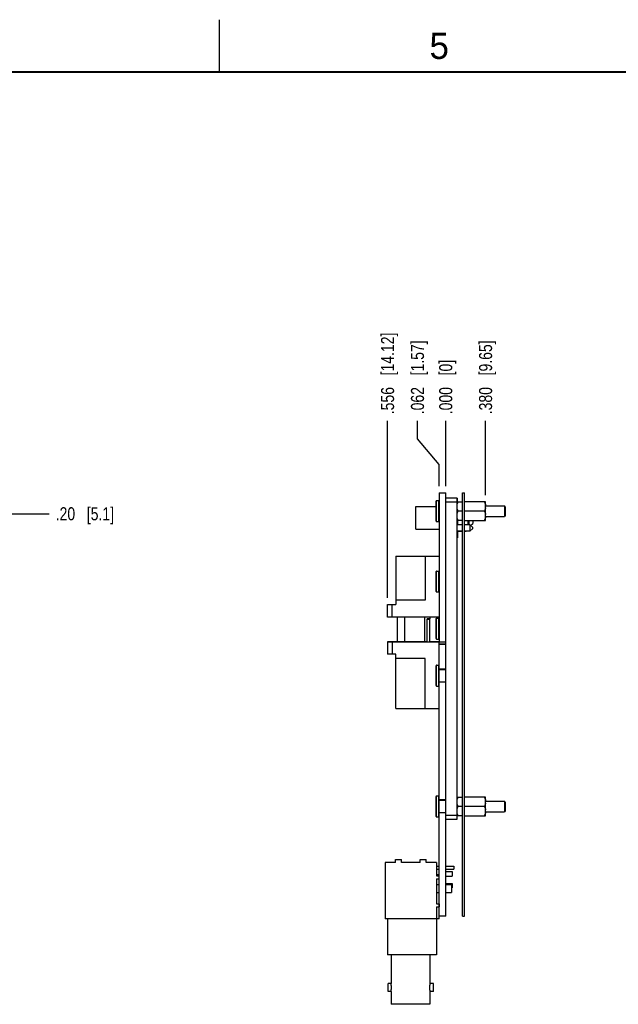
# Model space of a CAD drawing. Header units: inches. Extents: x 0 to 34, y 0 to 22.
# Tile 6 of 29: x 10.8 to 16.6, y 12.6 to 22. Entities that reach past the tile are written whole.
import ezdxf

# ---------------------------------------------------------------- set-up
doc = ezdxf.new("R2010")
doc.units = ezdxf.units.IN
doc.header["$LTSCALE"] = 1.87
doc.header["$MEASUREMENT"] = 0
doc.layers.get('0').update_dxf_attribs({"linetype": 'CONTINUOUS'})
doc.layers.add('DIMENSIONS', color=7, linetype='CONTINUOUS')
doc.styles.get("Standard").update_dxf_attribs({"font": 'txt', "width": 0.8})
doc.styles.add('TEXTSTYLE_2', font='txt')
doc.dimstyles.new('DIMSTYLE_1', dxfattribs={"dimtxt": 0.125, "dimasz": 0.18, "dimexe": 0.125, "dimexo": 0.0625, "dimgap": 0.03125, "dimtad": 0, "dimtih": 1, "dimtoh": 1, "dimdec": 3, "dimzin": 4, "dimdsep": 46, "dimtxsty": 'STANDARD', "dimblk": '_FILLED', "dimblk1": '_FILLED', "dimblk2": '_FILLED', "dimcen": 0.09, "dimadec": 0, "dimazin": 0, "dimtp": 0.01, "dimtm": 0.01, "dimtfac": 1, "dimtdec": 3, "dimtofl": 0, "dimtmove": 0, "dimatfit": 3, "dimldrblk": '_FILLED', "dimfxl": 1, "dimtolj": 1, "dimtzin": 4, "dimarcsym": 0})
doc.dimstyles.new('DIMSTYLE_2', dxfattribs={"dimtxt": 0.125, "dimasz": 0.18, "dimexe": 0.125, "dimexo": 0.0625, "dimgap": 0.03125, "dimtad": 0, "dimtih": 1, "dimtoh": 1, "dimzin": 4, "dimdsep": 46, "dimtxsty": 'STANDARD', "dimblk": '_FILLED', "dimblk1": '_FILLED', "dimblk2": '_FILLED', "dimcen": 0.09, "dimadec": 0, "dimazin": 0, "dimtp": 0.02, "dimtm": 0.02, "dimtfac": 1, "dimtofl": 0, "dimtmove": 0, "dimatfit": 3, "dimldrblk": '_FILLED', "dimfxl": 1, "dimtolj": 1, "dimtzin": 4, "dimarcsym": 0})

# ---------------------------------------------------------------- blocks, each defined once
blk = doc.blocks.new('*D1')
at = {"layer": 'DIMENSIONS', "color": 2, "linetype": 'CONTINUOUS'}
for p, q in [((14.6429, 17.992), (14.6429, 18.1647)), ((14.8509, 17.7483), (14.6429, 17.992)), ((14.8509, 17.5397), (14.8509, 17.7483))]:
    blk.add_line(p, q, dxfattribs=at)
at = {"layer": 'DIMENSIONS', "color": 2, "linetype": 'CONTINUOUS', "insert": (14.5804, 18.2272), "char_height": 0.125, "width": 1.125, "attachment_point": 1, "rotation": 90, "line_spacing_factor": 0.9}
blk.add_mtext('.062{\\Ftxt.shx;\\W1.000000;\\H0.125000; }[1.57]', dxfattribs=at)
blk = doc.blocks.new('_FILLED')
at = {"color": 0, "linetype": 'BYBLOCK'}
blk.add_solid([(0, 0), (-1, 0.174), (-1, -0.174)], dxfattribs=at)
blk = doc.blocks.new('*D2')
at = {"layer": 'DIMENSIONS', "color": 2, "linetype": 'CONTINUOUS'}
blk.add_line((14.9129, 17.5397), (14.9129, 18.1647), dxfattribs=at)
at = {"layer": 'DIMENSIONS', "color": 2, "linetype": 'CONTINUOUS', "insert": (14.8504, 18.2272), "char_height": 0.125, "width": 0.825, "attachment_point": 1, "rotation": 90, "line_spacing_factor": 0.9}
blk.add_mtext('.000{\\Ftxt.shx;\\W1.000000;\\H0.125000; }[0]', dxfattribs=at)
blk = doc.blocks.new('*D3')
at = {"layer": 'DIMENSIONS', "color": 2, "linetype": 'CONTINUOUS'}
blk.add_line((14.3569, 16.4709), (14.3569, 18.1647), dxfattribs=at)
at = {"layer": 'DIMENSIONS', "color": 2, "linetype": 'CONTINUOUS', "insert": (14.2944, 18.2272), "char_height": 0.125, "width": 1.225, "attachment_point": 1, "rotation": 90, "line_spacing_factor": 0.9}
blk.add_mtext('.556{\\Ftxt.shx;\\W1.000000;\\H0.125000; }[14.12]', dxfattribs=at)
blk = doc.blocks.new('*D4')
at = {"layer": 'DIMENSIONS', "color": 2, "linetype": 'CONTINUOUS'}
blk.add_line((15.2935, 17.4521), (15.2935, 18.1647), dxfattribs=at)
at = {"layer": 'DIMENSIONS', "color": 2, "linetype": 'CONTINUOUS', "insert": (15.231, 18.2272), "char_height": 0.125, "width": 1.125, "attachment_point": 1, "rotation": 90, "line_spacing_factor": 0.9}
blk.add_mtext('.380{\\Ftxt.shx;\\W1.000000;\\H0.125000; }[9.65]', dxfattribs=at)
blk = doc.blocks.new('*D19')
at = {"layer": 'DIMENSIONS', "color": 2, "linetype": 'CONTINUOUS'}
blk.add_line((9.9921, 17.2756), (11.1229, 17.2756), dxfattribs=at)
at = {"layer": 'DIMENSIONS', "color": 2, "linetype": 'CONTINUOUS', "insert": (11.1854, 17.3381), "char_height": 0.125, "width": 0.925, "attachment_point": 1, "line_spacing_factor": 0.9}
blk.add_mtext('.20{\\Ftxt.shx;\\W1.000000;\\H0.125000; }[5.1]', dxfattribs=at)

msp = doc.modelspace()

# ---------------------------------------------------------------- linework, layer by layer
at = {"color": 2, "linetype": 'CONTINUOUS'}
msp.add_line((12.75, 21.5), (12.75, 22), dxfattribs=at)
at = {"color": 7, "linetype": 'CONTINUOUS'}
for p, q in [((14.8509, 17.4772), (14.8509, 16.0522)), ((14.8509, 17.4772), (14.9129, 17.4772)), ((14.9129, 13.427), (14.9129, 17.4772)), ((15.0179, 17.426), (14.9129, 17.426)), ((15.0179, 17.426), (15.0179, 14.352)), ((15.0179, 17.425), (15.0249, 17.425)), ((15.0249, 17.3896), (15.0249, 17.425)), ((15.0729, 13.427), (15.0729, 17.477)), ((15.0729, 17.477), (15.0929, 17.477)), ((15.0929, 13.427), (15.0929, 17.477)), ((14.6285, 17.1278), (14.6285, 17.3443)), ((14.6285, 17.3443), (14.8209, 17.3443)), ((14.8209, 17.206), (14.8209, 17.396)), ((14.8259, 17.201), (14.8259, 17.401)), ((14.8259, 17.401), (14.8459, 17.401)), ((14.8459, 17.201), (14.8459, 17.401)), ((15.0179, 17.3867), (14.9129, 17.3867)), ((15.0249, 17.395), (15.0179, 17.395)), ((15.0179, 17.3896), (15.0729, 17.3896)), ((15.2935, 17.3896), (15.0929, 17.3896)), ((15.2935, 17.2125), (15.2935, 17.3896)), ((15.2935, 17.351), (15.4735, 17.351)), ((15.4735, 17.351), (15.4735, 17.251)), ((15.4815, 17.343), (15.4735, 17.351)), ((15.4815, 17.343), (15.4815, 17.259)), ((15.0729, 17.301), (15.0304, 17.301)), ((15.281, 17.301), (15.0929, 17.301)), ((15.2935, 17.251), (15.4735, 17.251)), ((15.4815, 17.259), (15.4735, 17.251)), ((14.8259, 17.201), (14.8459, 17.201)), ((15.0729, 17.2125), (15.0179, 17.2125)), ((15.0249, 17.2125), (15.0249, 17.17)), ((15.0729, 17.17), (15.0249, 17.17)), ((15.0929, 17.2125), (15.2935, 17.2125)), ((15.1429, 17.17), (15.0929, 17.17)), ((15.1229, 17.2125), (15.1229, 17.17)), ((15.1329, 17.17), (15.1329, 17.2125)), ((15.1379, 17.17), (15.1379, 17.2125)), ((15.1429, 17.17), (15.1429, 17.11)), ((15.1429, 17.17), (15.1729, 17.145)), ((15.1507, 17.1635), (15.1729, 17.182)), ((15.1729, 17.2125), (15.1729, 17.182)), ((15.1729, 17.135), (15.1729, 17.145)), ((14.6285, 17.1278), (14.8509, 17.1278)), ((15.0179, 17.077), (15.0249, 17.077)), ((15.0249, 17.047), (15.0179, 17.047)), ((15.0249, 17.11), (15.0249, 17.047)), ((15.0729, 17.11), (15.0249, 17.11)), ((15.0249, 17.108), (15.0729, 17.108)), ((15.1429, 17.11), (15.0929, 17.11)), ((15.0929, 17.108), (15.1071, 17.108)), ((15.1095, 17.11), (15.1071, 17.108)), ((15.1429, 17.11), (15.1729, 17.135)), ((14.4369, 16.8704), (14.4369, 16.4084)), ((14.4369, 16.8704), (14.8509, 16.8704)), ((14.7169, 16.8704), (14.7169, 16.4484)), ((14.8209, 16.533), (14.8209, 16.723)), ((14.8259, 16.528), (14.8259, 16.728)), ((14.8259, 16.728), (14.8459, 16.728)), ((14.8459, 16.528), (14.8459, 16.728)), ((14.8259, 16.528), (14.8459, 16.528)), ((14.3569, 16.2884), (14.3569, 16.4084)), ((14.3569, 16.4084), (14.4369, 16.4084)), ((14.4019, 16.2884), (14.4019, 16.4084)), ((14.7169, 16.4484), (14.4369, 16.4484)), ((14.8509, 16.2884), (14.3569, 16.2884)), ((14.4484, 16.2884), (14.4484, 16.0524)), ((14.5177, 16.2884), (14.5177, 16.0524)), ((14.7107, 16.2884), (14.7107, 16.0524)), ((14.7594, 16.2884), (14.7594, 16.2725)), ((14.732, 16.2681), (14.7599, 16.2681)), ((14.732, 16.2681), (14.7329, 16.0524)), ((14.7599, 16.0521), (14.7599, 16.2682)), ((14.7599, 16.2682), (14.7599, 16.2682)), ((14.8209, 16.083), (14.8209, 16.273)), ((14.8259, 16.078), (14.8259, 16.278)), ((14.8259, 16.278), (14.8459, 16.278)), ((14.8459, 16.078), (14.8459, 16.278)), ((14.3569, 16.0522), (14.3569, 15.9321)), ((14.3569, 16.0522), (14.4489, 16.0522)), ((14.4489, 16.0521), (14.3569, 16.0521)), ((14.3569, 16.0521), (14.8509, 16.0521)), ((14.4019, 16.0522), (14.4019, 16.0521)), ((14.4019, 16.0521), (14.4019, 15.9321)), ((14.7329, 16.0524), (14.4484, 16.0524)), ((14.4489, 16.0521), (14.4489, 16.0524)), ((14.5182, 16.0521), (14.5182, 16.0524)), ((14.7112, 16.0521), (14.7112, 16.0524)), ((14.7599, 16.0522), (14.8509, 16.0522)), ((14.8509, 16.0521), (14.7599, 16.0521)), ((14.8259, 16.078), (14.8459, 16.078)), ((14.8509, 15.8231), (14.8509, 16.0522)), ((14.8509, 16.0522), (14.9129, 16.0522)), ((14.9129, 16.0272), (14.8509, 16.0272)), ((14.9129, 16.027), (14.8509, 16.027)), ((14.4369, 15.9321), (14.3569, 15.9321)), ((14.4369, 15.4136), (14.4369, 15.9321)), ((14.7169, 15.8921), (14.4369, 15.8921)), ((14.7169, 15.4136), (14.7169, 15.8921)), ((14.8209, 15.633), (14.8209, 15.823)), ((14.8259, 15.628), (14.8259, 15.828)), ((14.8259, 15.828), (14.8459, 15.828)), ((14.8459, 15.628), (14.8459, 15.828)), ((14.8509, 15.633), (14.8509, 15.8231)), ((14.9129, 15.7895), (14.8509, 15.7895)), ((14.8509, 15.7871), (14.9129, 15.7871)), ((14.8509, 15.669), (14.9129, 15.669)), ((14.9129, 15.6645), (14.8509, 15.6645)), ((14.8509, 13.4022), (14.8509, 15.633)), ((14.8259, 15.628), (14.8459, 15.628)), ((14.4369, 15.4136), (14.7169, 15.4136)), ((14.7169, 15.4136), (14.8509, 15.4136)), ((14.8209, 14.382), (14.8209, 14.572)), ((14.8259, 14.577), (14.8459, 14.577)), ((14.8259, 14.377), (14.8259, 14.577)), ((14.8459, 14.377), (14.8459, 14.577)), ((14.9129, 14.5395), (14.8509, 14.5395)), ((14.8509, 14.5361), (14.9129, 14.5361)), ((15.0179, 14.5658), (15.0729, 14.5658)), ((15.0179, 14.5656), (15.0729, 14.5656)), ((15.0304, 14.5658), (15.0304, 14.5657)), ((15.2935, 14.5658), (15.0929, 14.5658)), ((15.2935, 14.5656), (15.0929, 14.5656)), ((15.281, 14.5658), (15.2811, 14.5657)), ((15.2935, 14.3885), (15.2935, 14.5658)), ((15.2935, 14.5272), (15.4735, 14.5272)), ((15.2935, 14.527), (15.4735, 14.527)), ((15.4815, 14.5192), (15.4735, 14.5272)), ((15.4735, 14.5272), (15.4735, 14.427)), ((15.4815, 14.519), (15.4735, 14.527)), ((15.4815, 14.5192), (15.4815, 14.435)), ((14.8509, 14.418), (14.9129, 14.418)), ((14.9129, 14.4145), (14.8509, 14.4145)), ((15.0729, 14.477), (15.0304, 14.477)), ((15.281, 14.477), (15.0929, 14.477)), ((15.2935, 14.427), (15.4735, 14.427)), ((15.4815, 14.435), (15.4735, 14.427)), ((14.8259, 14.377), (14.8459, 14.377)), ((15.0179, 14.3914), (14.9129, 14.3914)), ((15.0179, 14.352), (14.9129, 14.352)), ((15.0729, 14.3885), (15.0179, 14.3885)), ((15.0929, 14.3885), (15.2935, 14.3885)), ((14.4344, 13.9422), (14.3329, 13.9422)), ((14.4344, 13.9421), (14.3329, 13.9421)), ((14.4344, 13.9421), (14.3329, 13.9421)), ((14.4344, 13.942), (14.3329, 13.942)), ((14.3329, 13.942), (14.3329, 13.402)), ((14.4344, 13.97), (14.4894, 13.97)), ((14.4344, 13.942), (14.4344, 13.97)), ((14.4894, 13.942), (14.4894, 13.97)), ((14.6694, 13.9422), (14.4894, 13.9422)), ((14.6694, 13.9421), (14.4894, 13.9421)), ((14.6694, 13.9421), (14.4894, 13.9421)), ((14.6694, 13.942), (14.4894, 13.942)), ((14.6694, 13.97), (14.7244, 13.97)), ((14.6694, 13.942), (14.6694, 13.97)), ((14.7244, 13.942), (14.7244, 13.97)), ((14.8259, 13.9422), (14.7244, 13.9422)), ((14.8259, 13.9421), (14.7244, 13.9421)), ((14.8259, 13.9421), (14.7244, 13.9421)), ((14.8259, 13.942), (14.7244, 13.942)), ((14.8259, 13.942), (14.8259, 13.812)), ((14.8259, 13.9061), (14.8509, 13.9061)), ((14.8259, 13.8781), (14.8509, 13.8781)), ((14.9129, 13.9061), (14.9889, 13.9061)), ((14.9129, 13.8781), (14.9889, 13.8781)), ((14.9129, 13.8537), (14.9759, 13.8537)), ((14.9759, 13.8537), (14.9759, 13.8107)), ((14.9889, 13.9061), (14.9889, 13.8781)), ((14.8259, 13.8272), (14.8509, 13.8272)), ((14.8259, 13.8271), (14.8509, 13.8271)), ((14.8259, 13.8271), (14.8509, 13.8271)), ((14.8259, 13.8271), (14.8509, 13.8271)), ((14.8259, 13.812), (14.8509, 13.812)), ((14.8259, 13.784), (14.8509, 13.784)), ((14.8259, 13.784), (14.8259, 13.545)), ((14.9129, 13.8107), (14.9759, 13.8107)), ((14.8259, 13.7316), (14.8509, 13.7316)), ((14.8259, 13.6526), (14.8509, 13.6526)), ((14.9129, 13.7417), (14.9759, 13.7417)), ((14.9129, 13.7316), (14.9679, 13.7316)), ((14.9129, 13.6526), (14.9679, 13.6526)), ((14.9679, 13.7316), (14.9679, 13.6526)), ((14.9679, 13.6987), (14.9759, 13.6987)), ((14.9759, 13.7417), (14.9759, 13.6987)), ((14.8259, 13.545), (14.8499, 13.545)), ((14.8259, 13.517), (14.8499, 13.517)), ((14.8259, 13.517), (14.8259, 13.0571)), ((14.8499, 13.545), (14.8499, 13.517)), ((14.8259, 13.402), (14.3329, 13.402)), ((14.3579, 13.4021), (14.3579, 13.0571)), ((14.8509, 13.4022), (14.8259, 13.4022)), ((14.9129, 13.427), (14.8509, 13.427)), ((15.0729, 13.427), (15.0929, 13.427)), ((14.3902, 13.0571), (14.3579, 13.0571)), ((14.8259, 13.0571), (14.3902, 13.0571)), ((14.3902, 13.0571), (14.3902, 12.7826)), ((14.7617, 13.0571), (14.7617, 12.7826)), ((14.3902, 12.7827), (14.3629, 12.7827)), ((14.3629, 12.7076), (14.3629, 12.7827)), ((14.3902, 12.7826), (14.3629, 12.7826)), ((14.3902, 12.7826), (14.3629, 12.7826)), ((14.3902, 12.7826), (14.3629, 12.7826)), ((14.7959, 12.7827), (14.7617, 12.7827)), ((14.7959, 12.7826), (14.7617, 12.7826)), ((14.7959, 12.7826), (14.7617, 12.7826)), ((14.7959, 12.7826), (14.7617, 12.7826)), ((14.7959, 12.7076), (14.7959, 12.7827)), ((14.3902, 12.7076), (14.3629, 12.7076)), ((14.3902, 12.7076), (14.3902, 12.5851)), ((14.7959, 12.7076), (14.7617, 12.7076)), ((14.7617, 12.7076), (14.7617, 12.5851)), ((14.4134, 12.5851), (14.3902, 12.5851)), ((14.7617, 12.5851), (14.4134, 12.5851)), ((14.4134, 12.5851), (14.4134, 12.5851))]:
    msp.add_line(p, q, dxfattribs=at)
at = {"color": 7, "linetype": 'CONTINUOUS', "const_width": 0.02}
msp.add_lwpolyline([(33.5, 21.5), (0.5, 21.5)], dxfattribs=at)
at = {"color": 7, "linetype": 'CONTINUOUS'}
for centre, radius, start, end in [((14.8259, 17.396), 0.005, 90, 180), ((14.8459, 17.396), 0.005, 0, 90), ((14.8259, 17.206), 0.005, 180, 270), ((14.8459, 17.206), 0.005, 270, 360), ((14.8259, 16.723), 0.005, 90, 180), ((14.8459, 16.723), 0.005, 0, 90), ((14.8259, 16.533), 0.005, 180, 270), ((14.8459, 16.533), 0.005, 270, 360), ((14.7399, 16.2681), 0.02, 0.00002, 12.83082), ((14.7399, 16.2681), 0.02, 0.00002, 12.84152), ((14.7399, 16.2682), 0.02, 0, 12.47239), ((14.8259, 16.273), 0.005, 90, 180), ((14.8459, 16.273), 0.005, 0, 90), ((14.8259, 16.083), 0.005, 180, 270), ((14.8459, 16.083), 0.005, 270, 360), ((14.8259, 15.823), 0.005, 90, 180), ((14.8459, 15.823), 0.005, 0.74893, 90), ((14.8259, 15.633), 0.005, 180, 270), ((14.8459, 15.633), 0.005, 270, 359.31912), ((14.8259, 14.572), 0.005, 90, 180), ((14.8459, 14.572), 0.005, 0, 90), ((14.8259, 14.382), 0.005, 180, 270), ((14.8459, 14.382), 0.005, 270, 360)]:
    msp.add_arc(centre, radius, start, end, dxfattribs=at)
for points, knots in [([(15.0304, 17.3896), (15.029, 17.3871), (15.0263, 17.3821), (15.0227, 17.3743), (15.0203, 17.3676), (15.0188, 17.3622), (15.0182, 17.3594), (15.0179, 17.358)], [0, 0, 0, 0, 0.252728, 0.503645, 0.752662, 0.876528, 1, 1, 1, 1]), ([(15.0179, 17.3326), (15.0182, 17.3313), (15.0188, 17.3285), (15.0203, 17.3231), (15.0227, 17.3164), (15.0263, 17.3086), (15.029, 17.3035), (15.0304, 17.301)], [0, 0, 0, 0, 0.123472, 0.247339, 0.496355, 0.747272, 1, 1, 1, 1]), ([(15.281, 17.3896), (15.2825, 17.3871), (15.2852, 17.3821), (15.2888, 17.3743), (15.2912, 17.3676), (15.2927, 17.3622), (15.2933, 17.3594), (15.2935, 17.358)], [0, 0, 0, 0, 0.252728, 0.503645, 0.752662, 0.876528, 1, 1, 1, 1]), ([(15.2935, 17.3326), (15.2933, 17.3313), (15.2927, 17.3285), (15.2912, 17.3231), (15.2888, 17.3164), (15.2852, 17.3086), (15.2825, 17.3035), (15.281, 17.301)], [0, 0, 0, 0, 0.123472, 0.247339, 0.496355, 0.747272, 1, 1, 1, 1]), ([(15.0304, 17.301), (15.029, 17.2986), (15.0263, 17.2935), (15.0227, 17.2857), (15.0203, 17.279), (15.0188, 17.2736), (15.0182, 17.2708), (15.0179, 17.2694)], [0, 0, 0, 0, 0.252728, 0.503645, 0.752662, 0.876528, 1, 1, 1, 1]), ([(15.0179, 17.2441), (15.0182, 17.2427), (15.0188, 17.2399), (15.0203, 17.2345), (15.0227, 17.2278), (15.0263, 17.22), (15.029, 17.215), (15.0304, 17.2125)], [0, 0, 0, 0, 0.123472, 0.247339, 0.496355, 0.747272, 1, 1, 1, 1]), ([(15.281, 17.301), (15.2825, 17.2986), (15.2852, 17.2935), (15.2888, 17.2857), (15.2912, 17.279), (15.2927, 17.2736), (15.2933, 17.2708), (15.2935, 17.2694)], [0, 0, 0, 0, 0.252728, 0.503645, 0.752662, 0.876528, 1, 1, 1, 1]), ([(15.2935, 17.2441), (15.2933, 17.2427), (15.2927, 17.2399), (15.2912, 17.2345), (15.2888, 17.2278), (15.2852, 17.22), (15.2825, 17.215), (15.281, 17.2125)], [0, 0, 0, 0, 0.123472, 0.247339, 0.496355, 0.747272, 1, 1, 1, 1]), ([(14.7594, 16.2725), (14.7594, 16.2725), (14.7594, 16.2725), (14.7594, 16.2724), (14.7593, 16.2724), (14.7593, 16.2724), (14.7592, 16.2724), (14.7591, 16.2723), (14.7589, 16.2723), (14.7587, 16.2723), (14.7584, 16.2722), (14.758, 16.2721), (14.7574, 16.272), (14.7564, 16.2719), (14.7552, 16.2718), (14.7537, 16.2716), (14.752, 16.2714), (14.7501, 16.2712), (14.7484, 16.271), (14.7469, 16.2709), (14.7457, 16.2707), (14.7445, 16.2706), (14.7432, 16.2705), (14.7419, 16.2703), (14.7406, 16.2701), (14.7395, 16.27), (14.7385, 16.2699), (14.7378, 16.2698), (14.7371, 16.2696), (14.7364, 16.2695), (14.7356, 16.2694), (14.7349, 16.2692), (14.7342, 16.2691), (14.7337, 16.269), (14.7334, 16.2689), (14.7332, 16.2688), (14.733, 16.2688), (14.7328, 16.2687), (14.7326, 16.2686), (14.7325, 16.2685), (14.7324, 16.2685), (14.7323, 16.2684), (14.7322, 16.2683), (14.7321, 16.2683), (14.7321, 16.2682), (14.732, 16.2681), (14.732, 16.2681), (14.732, 16.2681)], [0, 0, 0, 0, 0.001932, 0.003498, 0.005538, 0.008073, 0.011114, 0.014665, 0.018729, 0.028404, 0.040144, 0.053941, 0.069788, 0.107572, 0.153356, 0.206965, 0.268188, 0.336785, 0.412482, 0.452902, 0.494983, 0.538684, 0.583963, 0.630777, 0.67908, 0.72883, 0.754234, 0.779984, 0.806075, 0.832504, 0.859269, 0.88637, 0.913817, 0.927677, 0.941637, 0.94866, 0.955714, 0.962805, 0.969943, 0.977143, 0.980778, 0.984445, 0.988162, 0.991956, 0.995881, 0.997921, 1, 1, 1, 1]), ([(15.0304, 14.5656), (15.029, 14.5631), (15.0263, 14.5581), (15.0227, 14.5503), (15.0203, 14.5436), (15.0188, 14.5382), (15.0182, 14.5354), (15.0179, 14.534)], [0, 0, 0, 0, 0.252728, 0.503645, 0.752662, 0.876528, 1, 1, 1, 1]), ([(15.0179, 14.5086), (15.0182, 14.5073), (15.0188, 14.5045), (15.0203, 14.4991), (15.0227, 14.4924), (15.0263, 14.4846), (15.029, 14.4795), (15.0304, 14.477)], [0, 0, 0, 0, 0.123472, 0.247339, 0.496355, 0.747272, 1, 1, 1, 1]), ([(15.281, 14.5656), (15.2825, 14.5631), (15.2852, 14.5581), (15.2888, 14.5503), (15.2912, 14.5436), (15.2927, 14.5382), (15.2933, 14.5354), (15.2935, 14.534)], [0, 0, 0, 0, 0.252728, 0.503645, 0.752662, 0.876528, 1, 1, 1, 1]), ([(15.2935, 14.5086), (15.2933, 14.5073), (15.2927, 14.5045), (15.2912, 14.4991), (15.2888, 14.4924), (15.2852, 14.4846), (15.2825, 14.4795), (15.281, 14.477)], [0, 0, 0, 0, 0.123472, 0.247339, 0.496355, 0.747272, 1, 1, 1, 1]), ([(15.0304, 14.477), (15.029, 14.4746), (15.0263, 14.4695), (15.0227, 14.4617), (15.0203, 14.455), (15.0188, 14.4496), (15.0182, 14.4468), (15.0179, 14.4454)], [0, 0, 0, 0, 0.252728, 0.503645, 0.752662, 0.876528, 1, 1, 1, 1]), ([(15.0179, 14.4201), (15.0182, 14.4187), (15.0188, 14.4159), (15.0203, 14.4105), (15.0227, 14.4038), (15.0263, 14.396), (15.029, 14.391), (15.0304, 14.3885)], [0, 0, 0, 0, 0.123472, 0.247339, 0.496355, 0.747272, 1, 1, 1, 1]), ([(15.281, 14.477), (15.2825, 14.4746), (15.2852, 14.4695), (15.2888, 14.4617), (15.2912, 14.455), (15.2927, 14.4496), (15.2933, 14.4468), (15.2935, 14.4454)], [0, 0, 0, 0, 0.252728, 0.503645, 0.752662, 0.876528, 1, 1, 1, 1]), ([(15.2935, 14.4201), (15.2933, 14.4187), (15.2927, 14.4159), (15.2912, 14.4105), (15.2888, 14.4038), (15.2852, 14.396), (15.2825, 14.391), (15.281, 14.3885)], [0, 0, 0, 0, 0.123472, 0.247339, 0.496355, 0.747272, 1, 1, 1, 1]), ([(14.394, 12.7451), (14.394, 12.7475), (14.3939, 12.7511), (14.3937, 12.7559), (14.3935, 12.7594), (14.3932, 12.7627), (14.3928, 12.7658), (14.3925, 12.7688), (14.3921, 12.7715), (14.3917, 12.774), (14.3914, 12.7758), (14.3912, 12.7772), (14.391, 12.7781), (14.3909, 12.7789), (14.3908, 12.7797), (14.3906, 12.7803), (14.3905, 12.7809), (14.3904, 12.7813), (14.3904, 12.7816), (14.3903, 12.7818), (14.3903, 12.782), (14.3903, 12.7821), (14.3902, 12.7823), (14.3902, 12.7824), (14.3902, 12.7824), (14.3902, 12.7825), (14.3902, 12.7825), (14.3902, 12.7825), (14.3902, 12.7825), (14.3902, 12.7826), (14.3902, 12.7826), (14.3902, 12.7826), (14.3902, 12.7826)], [0, 0, 0, 0, 0.19424, 0.289023, 0.381032, 0.469405, 0.553317, 0.631992, 0.704694, 0.770735, 0.82947, 0.85591, 0.880307, 0.902594, 0.92271, 0.940601, 0.956215, 0.969507, 0.975269, 0.980437, 0.985007, 0.988974, 0.992337, 0.995092, 0.997237, 0.99808, 0.998771, 0.999308, 0.999692, 0.999826, 0.999923, 1, 1, 1, 1]), ([(14.3902, 12.7076), (14.3902, 12.7076), (14.3902, 12.7076), (14.3902, 12.7076), (14.3902, 12.7076), (14.3902, 12.7076), (14.3902, 12.7076), (14.3902, 12.7076), (14.3902, 12.7076), (14.3902, 12.7076), (14.3902, 12.7076), (14.3902, 12.7076), (14.3902, 12.7076), (14.3902, 12.7077), (14.3902, 12.7077), (14.3902, 12.7077), (14.3902, 12.7078), (14.3903, 12.7079), (14.3903, 12.708), (14.3903, 12.7081), (14.3903, 12.7083), (14.3904, 12.7085), (14.3904, 12.7087), (14.3905, 12.7089), (14.3905, 12.7093), (14.3906, 12.7098), (14.3908, 12.7105), (14.3909, 12.7112), (14.391, 12.712), (14.3912, 12.7129), (14.3914, 12.7139), (14.3915, 12.715), (14.3918, 12.7165), (14.3921, 12.7186), (14.3925, 12.7213), (14.3928, 12.7243), (14.3932, 12.7274), (14.3935, 12.7307), (14.3937, 12.7342), (14.3939, 12.7378), (14.394, 12.7414), (14.394, 12.7438), (14.394, 12.7451)], [0, 0, 0, 0, 0.000005, 0.000019, 0.000043, 0.000077, 0.000173, 0.000307, 0.000479, 0.00069, 0.00094, 0.001227, 0.001917, 0.002759, 0.003755, 0.004903, 0.006204, 0.007657, 0.011018, 0.014985, 0.019553, 0.02472, 0.030482, 0.036834, 0.043771, 0.059383, 0.077272, 0.097387, 0.119672, 0.144067, 0.170507, 0.198922, 0.22924, 0.295279, 0.36798, 0.446654, 0.530568, 0.618942, 0.710954, 0.80574, 0.902397, 1, 1, 1, 1]), ([(14.7617, 12.7826), (14.7617, 12.7826), (14.7617, 12.7826), (14.7617, 12.7826), (14.7617, 12.7825), (14.7617, 12.7825), (14.7617, 12.7825), (14.7617, 12.7825), (14.7617, 12.7824), (14.7617, 12.7824), (14.7616, 12.7823), (14.7616, 12.7821), (14.7616, 12.782), (14.7615, 12.7818), (14.7615, 12.7816), (14.7614, 12.7813), (14.7614, 12.7809), (14.7613, 12.7803), (14.7611, 12.7797), (14.761, 12.7789), (14.7608, 12.7781), (14.7607, 12.7772), (14.7604, 12.7758), (14.7601, 12.774), (14.7598, 12.7715), (14.7594, 12.7688), (14.759, 12.7658), (14.7587, 12.7627), (14.7584, 12.7594), (14.7582, 12.7559), (14.7579, 12.7511), (14.7579, 12.7475), (14.7579, 12.7451)], [0, 0, 0, 0, 0.000077, 0.000174, 0.000308, 0.000692, 0.001229, 0.00192, 0.002763, 0.004908, 0.007663, 0.011026, 0.014993, 0.019563, 0.024731, 0.030493, 0.043785, 0.059399, 0.07729, 0.097406, 0.119693, 0.14409, 0.17053, 0.229265, 0.295306, 0.368008, 0.446683, 0.530595, 0.618968, 0.710977, 0.80576, 1, 1, 1, 1]), ([(14.7579, 12.7451), (14.7579, 12.7438), (14.7579, 12.7414), (14.758, 12.7378), (14.7582, 12.7342), (14.7584, 12.7307), (14.7587, 12.7274), (14.759, 12.7243), (14.7594, 12.7213), (14.7598, 12.7186), (14.7601, 12.7165), (14.7603, 12.715), (14.7605, 12.7139), (14.7607, 12.7129), (14.7608, 12.712), (14.761, 12.7112), (14.7611, 12.7105), (14.7613, 12.7098), (14.7613, 12.7093), (14.7614, 12.7089), (14.7615, 12.7087), (14.7615, 12.7085), (14.7615, 12.7083), (14.7616, 12.7081), (14.7616, 12.708), (14.7616, 12.7079), (14.7616, 12.7078), (14.7617, 12.7077), (14.7617, 12.7077), (14.7617, 12.7077), (14.7617, 12.7076), (14.7617, 12.7076), (14.7617, 12.7076), (14.7617, 12.7076), (14.7617, 12.7076), (14.7617, 12.7076), (14.7617, 12.7076), (14.7617, 12.7076), (14.7617, 12.7076), (14.7617, 12.7076), (14.7617, 12.7076), (14.7617, 12.7076), (14.7617, 12.7076)], [0, 0, 0, 0, 0.097603, 0.19426, 0.289046, 0.381058, 0.469432, 0.553346, 0.63202, 0.704721, 0.77076, 0.801078, 0.829493, 0.855933, 0.880328, 0.902613, 0.922728, 0.940617, 0.956229, 0.963166, 0.969518, 0.97528, 0.980447, 0.985015, 0.988982, 0.992343, 0.993796, 0.995097, 0.996245, 0.997241, 0.998083, 0.998773, 0.99906, 0.99931, 0.999521, 0.999693, 0.999827, 0.999923, 0.999957, 0.999981, 0.999995, 1, 1, 1, 1])]:
    msp.add_open_spline(points, degree=3, knots=knots, dxfattribs=at)

# ---------------------------------------------------------------- texts
at = {"color": 2, "linetype": 'CONTINUOUS', "insert": (14.7577, 21.8747), "char_height": 0.25, "width": 0.25, "attachment_point": 1, "line_spacing_factor": 0.9, "style": 'TEXTSTYLE_2'}
msp.add_mtext('5', dxfattribs=at)

# ---------------------------------------------------------------- dimensions: what is measured, and where the dimension line sits
at = {"layer": 'DIMENSIONS', "color": 2, "linetype": 'CONTINUOUS'}
for feature_location, offset, dtype, origin, dimstyle, picture, middle in [((14.3569, 16.4709), (0, 1.6938), 1, (14.9129, 16.4084), 'DIMSTYLE_1', '*D3', (14.3569, 18.8397)), ((14.8509406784, 17.5397425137), (-0.2080037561, 0.625), 0, (14.9129406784, 17.4772425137), 'DIMSTYLE_1', '*D1', (14.6429369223, 18.7897425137)), ((15.2935, 17.4521), (0, 0.7126), 1, (14.9129, 17.3896), 'DIMSTYLE_1', '*D4', (15.2935, 18.7897)), ((14.9129406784, 17.5397425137), (0, 0.625), 1, (14.9129406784, 17.4772425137), 'DIMSTYLE_1', '*D2', (14.9129406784, 18.6397425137)), ((9.9921, 17.2756), (1.1308, 0), 0, (9.9296, 17.4772), 'DIMSTYLE_2', '*D19', (11.6479, 17.2756))]:
    dim = msp.add_ordinate_dim(feature_location=feature_location, offset=offset, dtype=dtype, origin=origin, dimstyle=dimstyle, dxfattribs=at)
    dim.commit()
    dim.dimension.update_dxf_attribs({"geometry": picture, "text_midpoint": middle})

doc.saveas('drawing.dxf')
